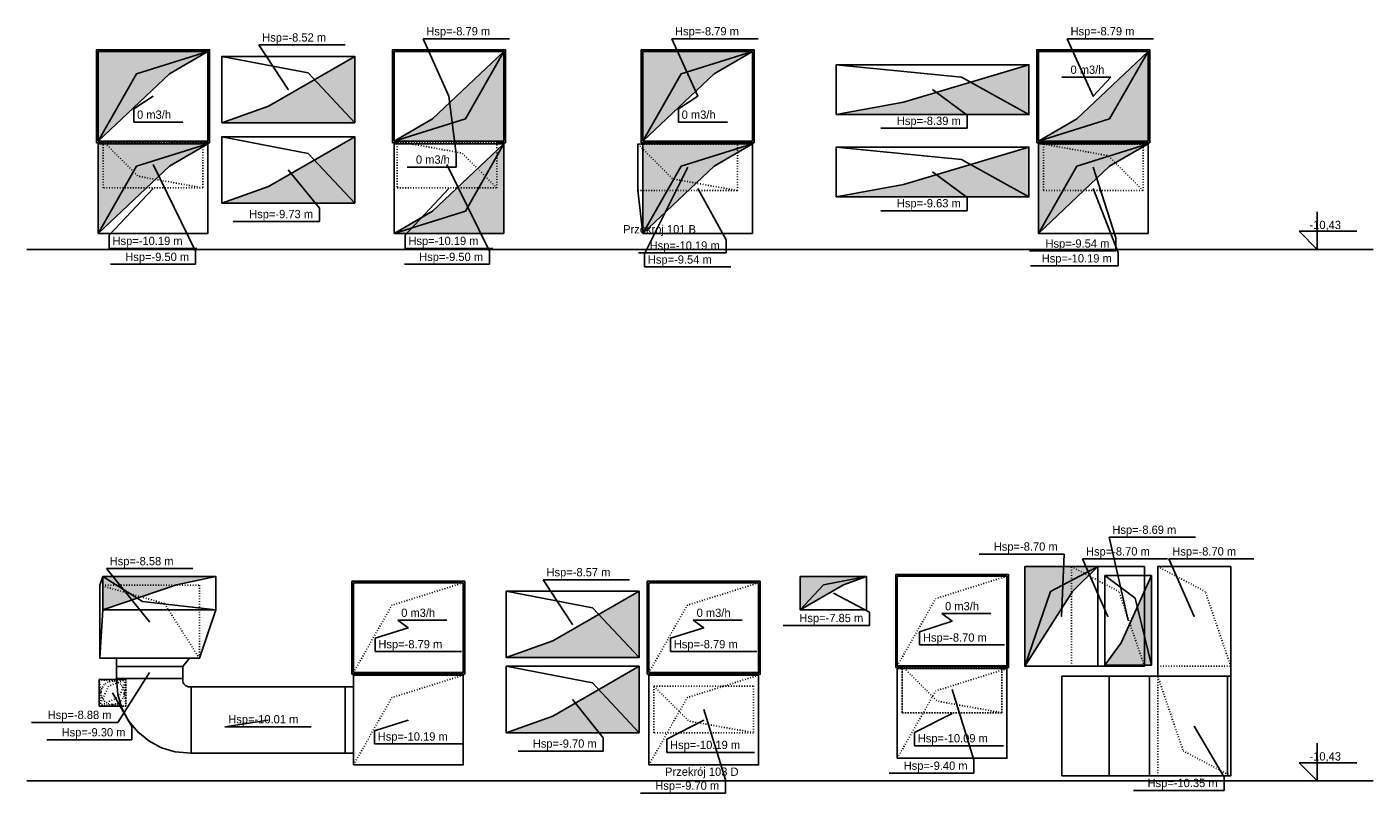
# Model space of a CAD drawing. Header units: centimetres. Extents: x -156440 to 298236, y -263599 to 81430.
# Tile 4 of 170: x -156440 to -136172, y -10609 to 923. Entities that reach past the tile are written whole.
import ezdxf
from ezdxf.enums import TextEntityAlignment as Align

# ---------------------------------------------------------------- set-up
doc = ezdxf.new("R2010")
doc.units = ezdxf.units.CM
doc.header["$LTSCALE"] = 50
doc.linetypes.add('CADVENT_HIDDEN', pattern=[0.8, 0.25, -0.55])
for name, color, linetype in [('bgde-nawiewDETAILS', 1, 'Continuous'), ('bgde-nawiewEXP', 1, 'Continuous'), ('bgde-nawiewHIDDEN', 1, 'Continuous'), ('bgde-tekst', 7, 'Continuous'), ('bgde-wywiewDETAILS', 5, 'Continuous'), ('bgde-wywiewEXP', 5, 'Continuous'), ('bgde-wywiewHIDDEN', 5, 'Continuous'), ('bgde_centrale wentylacyjne', 3, 'Continuous')]:
    doc.layers.add(name, color=color, linetype=linetype)

# ---------------------------------------------------------------- blocks, each defined once
blk = doc.blocks.new('*a754')
at = {"layer": 'bgde_centrale wentylacyjne'}
for points in [[(-153717, -7445), (-154294, -7782), (-155367, -8795), (-155367, -7445)], [(-150911, -8795), (-150334, -8458), (-149261, -7445), (-149261, -8795)], [(-145517, -7445), (-146094, -7782), (-147167, -8795), (-147167, -7445)], [(-141211, -8795), (-140634, -8458), (-139561, -7445), (-139561, -8795)], [(-153506, -8520), (-152806, -8270), (-151506, -7520), (-151506, -8520)], [(-144256, -8395), (-143241, -8208), (-141356, -7645), (-141356, -8395)], [(-153717, -8835), (-154294, -9172), (-155367, -10185), (-155367, -8835)], [(-153506, -9730), (-152806, -9480), (-151506, -8730), (-151506, -9730)], [(-150911, -10185), (-150334, -9848), (-149261, -8835), (-149261, -10185)], [(-145517, -8835), (-146094, -9172), (-147167, -10185), (-147167, -8835)], [(-144256, -9635), (-143241, -9448), (-141356, -8885), (-141356, -9635)], [(-139561, -8835), (-140139, -9172), (-141211, -10185), (-141211, -8835)]]:
    blk.add_hatch(color=256, dxfattribs=at).paths.add_polyline_path(points)
at = {"layer": 'bgde-nawiewDETAILS', "extrusion": (0, 1, 0)}
for p, q in [((-153717, -7445), (-154789, -7782)), ((-145517, -7445), (-146589, -7782)), ((-155367, -8795), (-154789, -7782)), ((-147167, -8795), (-146589, -7782))]:
    blk.add_line(p, q, dxfattribs=at)
at = {"layer": 'bgde-nawiewDETAILS', "extrusion": (0, -1, 0)}
for p, q in [((-149261, -7445), (-149839, -8458)), ((-139561, -7445), (-140139, -8458)), ((-150911, -8795), (-149839, -8458)), ((-141211, -8795), (-140139, -8458))]:
    blk.add_line(p, q, dxfattribs=at)
at = {"layer": 'bgde-nawiewDETAILS', "extrusion": (2.46519e-32, 1, 0)}
for p, q in [((-153506, -8730), (-152206, -8980)), ((-144256, -8885), (-142371, -9072)), ((-151506, -9730), (-152206, -8980)), ((-141356, -9635), (-142371, -9072))]:
    blk.add_line(p, q, dxfattribs=at)
at = {"layer": 'bgde-nawiewDETAILS'}
for points in [[(-153717, -7445), (-154294, -7782), (-155367, -8795), (-155367, -7445)], [(-150911, -8795), (-150334, -8458), (-149261, -7445), (-149261, -8795)], [(-145517, -7445), (-146094, -7782), (-147167, -8795), (-147167, -7445)], [(-141211, -8795), (-140634, -8458), (-139561, -7445), (-139561, -8795)], [(-153506, -9730), (-152806, -9480), (-151506, -8730), (-151506, -9730)], [(-144256, -9635), (-143241, -9448), (-141356, -8885), (-141356, -9635)]]:
    blk.add_lwpolyline(points, close=True, dxfattribs=at)
at = {"layer": 'bgde-nawiewEXP'}
for points in [[(-155392, -8820), (-155392, -7420), (-153692, -7420), (-153692, -8820), (-153749, -8820)], [(-150936, -8820), (-150936, -7420), (-149236, -7420), (-149236, -8820), (-149306, -8820)], [(-155392, -8820), (-155335, -8820)], [(-150936, -8820), (-150892, -8820)]]:
    blk.add_lwpolyline(points, dxfattribs=at)
for points in [[(-155367, -8795), (-153717, -8795), (-153717, -7445), (-155367, -7445)], [(-150911, -8795), (-150911, -7445), (-149261, -7445), (-149261, -8795)], [(-147192, -8820), (-145492, -8820), (-145492, -7420), (-147192, -7420)], [(-147167, -8795), (-145517, -8795), (-145517, -7445), (-147167, -7445)], [(-141236, -8820), (-141236, -7420), (-139536, -7420), (-139536, -8820)], [(-141211, -8795), (-141211, -7445), (-139561, -7445), (-139561, -8795)], [(-153506, -9730), (-151506, -9730), (-151506, -8730), (-153506, -8730)], [(-144256, -9635), (-141356, -9635), (-141356, -8885), (-144256, -8885)]]:
    blk.add_lwpolyline(points, close=True, dxfattribs=at)
at = {"layer": 'bgde-nawiewHIDDEN', "linetype": 'CADVENT_HIDDEN'}
for points in [[(-155392, -8820), (-153692, -8820), (-153692, -7420), (-155392, -7420)], [(-150936, -8820), (-149236, -8820), (-149236, -7420), (-150936, -7420)], [(-147192, -8820), (-145492, -8820), (-145492, -7420), (-147192, -7420)], [(-141236, -8820), (-139536, -8820), (-139536, -7420), (-141236, -7420)], [(-155392, -8820), (-155392, -8820)], [(-150936, -8820), (-150936, -8820)], [(-147192, -8820), (-147192, -8820)], [(-141236, -8820), (-141236, -8820)]]:
    blk.add_lwpolyline(points, close=True, dxfattribs=at)
for points in [[(-155335, -8820), (-153749, -8820)], [(-150892, -8820), (-149306, -8820)]]:
    blk.add_lwpolyline(points, dxfattribs=at)
at = {"layer": 'bgde-wywiewDETAILS', "extrusion": (2.46519e-32, 1, 0)}
for p, q in [((-153506, -7520), (-152206, -7770)), ((-144256, -7645), (-142371, -7832)), ((-151506, -8520), (-152206, -7770)), ((-141356, -8395), (-142371, -7832))]:
    blk.add_line(p, q, dxfattribs=at)
at = {"layer": 'bgde-wywiewDETAILS', "linetype": 'CADVENT_HIDDEN', "extrusion": (1.22465e-16, -1, 1.25431e-15)}
for p in [(-155292, -8800), (-153792, -9500)]:
    blk.add_line(p, (-154767, -9325), dxfattribs=at)
at = {"layer": 'bgde-wywiewDETAILS', "extrusion": (0, 1, -1.73165e-15)}
for p, q in [((-153717, -8835), (-154789, -9172)), ((-145517, -8835), (-146589, -9172)), ((-155367, -10185), (-154789, -9172)), ((-147167, -10185), (-146589, -9172))]:
    blk.add_line(p, q, dxfattribs=at)
at = {"layer": 'bgde-wywiewDETAILS', "linetype": 'CADVENT_HIDDEN', "extrusion": (-1.22465e-16, 1, 0)}
for p, q in [((-150866, -8800), (-149891, -8975)), ((-141136, -8840), (-140161, -9015)), ((-149366, -9500), (-149891, -8975)), ((-139636, -9540), (-140161, -9015))]:
    blk.add_line(p, q, dxfattribs=at)
at = {"layer": 'bgde-wywiewDETAILS', "extrusion": (0, -1, 0)}
for p in [(-149261, -8835), (-150911, -10185)]:
    blk.add_line(p, (-149839, -9848), dxfattribs=at)
at = {"layer": 'bgde-wywiewDETAILS', "linetype": 'CADVENT_HIDDEN', "extrusion": (1.22465e-16, -1, 0)}
for p in [(-147242, -8840), (-145742, -9540)]:
    blk.add_line(p, (-146717, -9365), dxfattribs=at)
at = {"layer": 'bgde-wywiewDETAILS', "extrusion": (-1.22465e-16, 1, 0)}
for p in [(-139561, -8835), (-141211, -10185)]:
    blk.add_line(p, (-140634, -9172), dxfattribs=at)
at = {"layer": 'bgde-wywiewDETAILS'}
for points in [[(-153506, -8520), (-152806, -8270), (-151506, -7520), (-151506, -8520)], [(-144256, -8395), (-143241, -8208), (-141356, -7645), (-141356, -8395)], [(-153717, -8835), (-154294, -9172), (-155367, -10185), (-155367, -8835)], [(-150911, -10185), (-150334, -9848), (-149261, -8835), (-149261, -10185)], [(-145517, -8835), (-146094, -9172), (-147167, -10185), (-147167, -8835)], [(-139561, -8835), (-140139, -9172), (-141211, -10185), (-141211, -8835)]]:
    blk.add_lwpolyline(points, close=True, dxfattribs=at)
at = {"layer": 'bgde-wywiewEXP'}
for points in [[(-153506, -8520), (-151506, -8520), (-151506, -7520), (-153506, -7520)], [(-144256, -8395), (-141356, -8395), (-141356, -7645), (-144256, -7645)], [(-155367, -10185), (-153717, -10185), (-153717, -8835), (-155367, -8835)], [(-147242, -9540), (-147242, -8840)], [(-147167, -10185), (-145517, -10185), (-145517, -8835), (-147167, -8835)], [(-141211, -10185), (-139561, -10185), (-139561, -8835), (-141211, -8835)]]:
    blk.add_lwpolyline(points, close=True, dxfattribs=at)
for points in [[(-155367, -8835), (-155292, -8800)], [(-153792, -8800), (-153717, -8835)], [(-150911, -10185), (-150911, -8835), (-150866, -8800)], [(-150911, -10185), (-149261, -10185), (-149261, -8835), (-149366, -8800)], [(-150911, -8835), (-149261, -8835)], [(-147242, -8840), (-147167, -8835)], [(-147167, -10185), (-147167, -8835), (-147242, -8840)], [(-147242, -8840), (-147242, -9540), (-147167, -10185)]]:
    blk.add_lwpolyline(points, dxfattribs=at)
at = {"layer": 'bgde-wywiewHIDDEN', "linetype": 'CADVENT_HIDDEN'}
for points in [[(-155367, -10185), (-153717, -10185), (-153717, -8835), (-155367, -8835)], [(-155292, -8835), (-155292, -8800), (-153792, -8800), (-153792, -9500), (-155292, -9500)], [(-150911, -10185), (-150911, -8835), (-149261, -8835), (-149261, -10185)], [(-147167, -8835), (-145517, -8835), (-145517, -10185), (-147167, -10185)], [(-141211, -10185), (-141211, -8835), (-139561, -8835), (-139561, -10185)], [(-141136, -9540), (-139636, -9540), (-139636, -8840), (-141136, -8840)]]:
    blk.add_lwpolyline(points, close=True, dxfattribs=at)
for points in [[(-155292, -8800), (-153792, -8800)], [(-150866, -8835), (-150866, -8800), (-149366, -8800), (-150866, -8800)], [(-150866, -8835), (-150866, -9500), (-149366, -9500), (-149366, -8800)], [(-147242, -9540), (-145742, -9540), (-145742, -8840), (-147242, -8840)]]:
    blk.add_lwpolyline(points, dxfattribs=at)
blk = doc.blocks.new('*a755')
at = {"layer": 'bgde-tekst'}
for q in [(0, 200), (1321, 0)]:
    blk.add_line((0, 0), q, dxfattribs=at)
blk = doc.blocks.new('*a756')
at = {"layer": 'bgde-tekst'}
for q in [(0, 200), (737.5, 0)]:
    blk.add_line((0, 0), q, dxfattribs=at)
blk = doc.blocks.new('*a757')
at = {"layer": 'bgde-tekst'}
blk.add_line((0, 0), (737.5, 0), dxfattribs=at)
blk = doc.blocks.new('*a758')
at = {"layer": 'bgde-tekst'}
blk.add_line((0, 0), (1300, 0), dxfattribs=at)
blk = doc.blocks.new('*a759')
at = {"layer": 'bgde-tekst'}
for p, q in [((0, 0), (1321, 0)), ((1321, 0), (1321, 200))]:
    blk.add_line(p, q, dxfattribs=at)
blk = doc.blocks.new('*a760')
at = {"layer": 'bgde-tekst'}
blk.add_line((0, 0), (1300, 0), dxfattribs=at)
blk = doc.blocks.new('*a761')
at = {"layer": 'bgde-tekst'}
for q in [(0, 200), (1300, 0)]:
    blk.add_line((0, 0), q, dxfattribs=at)
blk = doc.blocks.new('*a762')
at = {"layer": 'bgde-tekst'}
for p, q in [((0, 0), (737.5, 0)), ((737.5, 0), (737.5, 200))]:
    blk.add_line(p, q, dxfattribs=at)
blk = doc.blocks.new('*a763')
at = {"layer": 'bgde-tekst'}
for p, q in [((0, 0), (1279, 0)), ((1279, 0), (1279, 200))]:
    blk.add_line(p, q, dxfattribs=at)
blk = doc.blocks.new('*a764')
at = {"layer": 'bgde-tekst'}
for q in [(0, 200), (737.5, 0)]:
    blk.add_line((0, 0), q, dxfattribs=at)
blk = doc.blocks.new('*a765')
at = {"layer": 'bgde-tekst'}
for q in [(0, 200), (1321, 0)]:
    blk.add_line((0, 0), q, dxfattribs=at)
blk = doc.blocks.new('*a766')
at = {"layer": 'bgde-tekst'}
for p, q in [((0, 0), (1279, 0)), ((1279, 0), (1279, 200))]:
    blk.add_line(p, q, dxfattribs=at)
blk = doc.blocks.new('*a767')
at = {"layer": 'bgde-tekst'}
for p, q in [((0, 0), (1300, 0)), ((1300, 0), (1300, 200))]:
    blk.add_line(p, q, dxfattribs=at)
blk = doc.blocks.new('*a768')
at = {"layer": 'bgde-tekst'}
for p, q in [((0, 0), (1300, 0)), ((1300, 0), (1300, 200))]:
    blk.add_line(p, q, dxfattribs=at)
blk = doc.blocks.new('*a769')
at = {"layer": 'bgde-tekst'}
blk.add_line((0, 0), (1300, 0), dxfattribs=at)
blk = doc.blocks.new('*a770')
at = {"layer": 'bgde-tekst'}
for p, q in [((0, 0), (1300, 0)), ((1300, 0), (1300, 200))]:
    blk.add_line(p, q, dxfattribs=at)
blk = doc.blocks.new('*a771')
at = {"layer": 'bgde-tekst'}
for p, q in [((0, 0), (1300, 0)), ((1300, 0), (1300, 200))]:
    blk.add_line(p, q, dxfattribs=at)
blk = doc.blocks.new('*a772')
at = {"layer": 'bgde-tekst'}
for p, q in [((0, 0), (1321, 0)), ((1321, 0), (1321, 200))]:
    blk.add_line(p, q, dxfattribs=at)
blk = doc.blocks.new('*a773')
at = {"layer": 'bgde-tekst'}
blk.add_line((0, 0), (1300, 0), dxfattribs=at)
blk = doc.blocks.new('*a850')
at = {"layer": 'bgde_centrale wentylacyjne'}
for points in [[(-99946, -7200), (-100331, -7575), (-101046, -8700), (-101046, -7200)], [(-113227, -7350), (-113822, -7475), (-114927, -7850), (-114927, -7350)], [(-103430, -7350), (-103780, -7475), (-104430, -7850), (-104430, -7350)], [(-99841, -8685), (-99596, -8348), (-99141, -7335), (-99141, -8685)], [(-108856, -8570), (-108156, -8320), (-106856, -7570), (-106856, -8570)], [(-108856, -9700), (-108156, -9450), (-106856, -8700), (-106856, -9700)]]:
    blk.add_hatch(color=256, dxfattribs=at).paths.add_polyline_path(points)
at = {"layer": 'bgde-nawiewDETAILS', "linetype": 'CADVENT_HIDDEN', "extrusion": (2.46519e-32, 1, 0)}
for p in [(-99046, -7200), (-97946, -8700)]:
    blk.add_line(p, (-98331, -7575), dxfattribs=at)
at = {"layer": 'bgde-nawiewDETAILS', "linetype": 'CADVENT_HIDDEN', "extrusion": (0, 1, 0)}
for p, q in [((-109505, -7445), (-110578, -7782)), ((-105057, -7445), (-106130, -7782)), ((-101317, -7345), (-102389, -7682)), ((-102967, -8695), (-102389, -7682)), ((-111155, -8795), (-110578, -7782)), ((-106707, -8795), (-106130, -7782))]:
    blk.add_line(p, q, dxfattribs=at)
at = {"layer": 'bgde-nawiewDETAILS', "extrusion": (0, 1, 0)}
for p, q in [((-104430, -7850), (-104080, -7475)), ((-103430, -7350), (-104080, -7475)), ((-99841, -7335), (-99386, -7673)), ((-99141, -8685), (-99386, -7673))]:
    blk.add_line(p, q, dxfattribs=at)
at = {"layer": 'bgde-nawiewDETAILS', "extrusion": (2.46519e-32, 1, 0)}
for p in [(-108856, -8700), (-106856, -9700)]:
    blk.add_line(p, (-107556, -8950), dxfattribs=at)
at = {"layer": 'bgde-nawiewDETAILS', "linetype": 'CADVENT_HIDDEN', "extrusion": (6.12322e-17, -1, 1.43571e-19)}
for p in [(-99047, -8850, -1), (-97947, -10350, 1)]:
    blk.add_line(p, (-98662, -9975, 0), dxfattribs=at)
at = {"layer": 'bgde-nawiewDETAILS'}
for points in [[(-103430, -7350), (-103780, -7475), (-104430, -7850), (-104430, -7350)], [(-99841, -8685), (-99596, -8348), (-99141, -7335), (-99141, -8685)], [(-108856, -9700), (-108156, -9450), (-106856, -8700), (-106856, -9700)]]:
    blk.add_lwpolyline(points, close=True, dxfattribs=at)
at = {"layer": 'bgde-nawiewEXP'}
for points in [[(-99046, -8850), (-99046, -7200), (-97946, -7200), (-97946, -8850), (-97946, -8850)], [(-102992, -8720), (-102992, -7320), (-101292, -7320), (-101292, -8720), (-101349, -8720)], [(-102992, -8720), (-102935, -8720)], [(-99172, -10350), (-99172, -8850), (-97947, -8850)], [(-97995, -10350), (-97995, -8850)], [(-97948, -10350), (-97947, -10350), (-97947, -10350), (-97947, -10350), (-97947, -8850), (-97946, -8850), (-97946, -10350), (-97947, -10350)], [(-97948, -8850), (-97947, -8850), (-97947, -8850), (-97947, -8850)], [(-97947, -10350), (-97947, -8850)], [(-97946, -10350), (-97946, -10350), (-97946, -8850)], [(-99172, -10350), (-97947, -10350)]]:
    blk.add_lwpolyline(points, dxfattribs=at)
for points in [[(-111180, -8820), (-109480, -8820), (-109480, -7420), (-111180, -7420)], [(-111155, -8795), (-109505, -8795), (-109505, -7445), (-111155, -7445)], [(-106732, -8820), (-105032, -8820), (-105032, -7420), (-106732, -7420)], [(-106707, -8795), (-105057, -8795), (-105057, -7445), (-106707, -7445)], [(-104430, -7850), (-103430, -7850), (-103430, -7350), (-104430, -7350)], [(-102967, -8695), (-101317, -8695), (-101317, -7345), (-102967, -7345)], [(-99841, -8685), (-99141, -8685), (-99141, -7335), (-99841, -7335)], [(-108856, -9700), (-106856, -9700), (-106856, -8700), (-108856, -8700)], [(-100489, -10350), (-99780, -10350), (-99780, -8850), (-100489, -8850)], [(-99780, -10350), (-99172, -10350), (-99172, -8850), (-99780, -8850)]]:
    blk.add_lwpolyline(points, close=True, dxfattribs=at)
at = {"layer": 'bgde-nawiewHIDDEN', "linetype": 'CADVENT_HIDDEN'}
for points in [[(-99046, -8700), (-97946, -8700), (-97946, -7200), (-99046, -7200)], [(-99046, -8700), (-97946, -8700), (-97946, -7200), (-99046, -7200)], [(-111180, -8820), (-109480, -8820), (-109480, -7420), (-111180, -7420)], [(-111155, -8795), (-109505, -8795), (-109505, -7445), (-111155, -7445)], [(-106732, -8820), (-105032, -8820), (-105032, -7420), (-106732, -7420)], [(-106707, -8795), (-105057, -8795), (-105057, -7445), (-106707, -7445)], [(-104430, -7850), (-103430, -7850), (-103430, -7350), (-104430, -7350)], [(-102992, -8720), (-101292, -8720), (-101292, -7320), (-102992, -7320)], [(-102967, -8695), (-101317, -8695), (-101317, -7345), (-102967, -7345)], [(-99841, -8685), (-99141, -8685), (-99141, -7335), (-99841, -7335)], [(-108856, -9700), (-106856, -9700), (-106856, -8700), (-108856, -8700)], [(-111180, -8820), (-111180, -8820)], [(-106732, -8820), (-106732, -8820)], [(-102992, -8720), (-102992, -8720)]]:
    blk.add_lwpolyline(points, close=True, dxfattribs=at)
for points in [[(-102935, -8720), (-101349, -8720)], [(-99047, -10350), (-99047, -8850), (-97948, -8850)], [(-99046, -10350), (-99046, -8850), (-97947, -8850), (-97947, -8850)], [(-97947, -8850), (-97946, -8850)], [(-99047, -10350), (-97948, -10350)], [(-99046, -10350), (-97947, -10350), (-97947, -10350)], [(-97947, -10350), (-97946, -10350)]]:
    blk.add_lwpolyline(points, dxfattribs=at)
at = {"layer": 'bgde-wywiewDETAILS', "extrusion": (0, 1, 0)}
for p in [(-99946, -7200), (-101046, -8700)]:
    blk.add_line(p, (-100661, -7575), dxfattribs=at)
at = {"layer": 'bgde-wywiewDETAILS', "linetype": 'CADVENT_HIDDEN', "extrusion": (2.46519e-32, 1, 0)}
for p, q in [((-100346, -7200), (-99631, -7575)), ((-114976, -7480), (-114001, -7755)), ((-99246, -8700), (-99631, -7575)), ((-113476, -8580), (-114001, -7755))]:
    blk.add_line(p, q, dxfattribs=at)
at = {"layer": 'bgde-wywiewDETAILS', "extrusion": (0, -1, 0)}
for p in [(-114927, -7350), (-113227, -7850)]:
    blk.add_line(p, (-114332, -7725), dxfattribs=at)
at = {"layer": 'bgde-wywiewDETAILS', "extrusion": (2.46519e-32, 1, 0)}
for p in [(-108856, -7570), (-106856, -8570)]:
    blk.add_line(p, (-107556, -7820), dxfattribs=at)
at = {"layer": 'bgde-wywiewDETAILS', "linetype": 'CADVENT_HIDDEN', "extrusion": (1.22465e-16, -1, 0)}
for p, q in [((-102892, -8700), (-102367, -9225)), ((-106632, -9000), (-106107, -9525)), ((-101392, -9400), (-102367, -9225)), ((-105132, -9700), (-106107, -9525))]:
    blk.add_line(p, q, dxfattribs=at)
at = {"layer": 'bgde-wywiewDETAILS', "linetype": 'CADVENT_HIDDEN', "extrusion": (0, 1, 0)}
for p, q in [((-114582, -8900), (-114842, -9000)), ((-109505, -8835), (-110578, -9172)), ((-105057, -8835), (-106130, -9172)), ((-101317, -8735), (-102389, -9072)), ((-114982, -9300), (-114842, -9000)), ((-102967, -10085), (-102389, -9072)), ((-111155, -10185), (-110578, -9172)), ((-106707, -10185), (-106130, -9172))]:
    blk.add_line(p, q, dxfattribs=at)
at = {"layer": 'bgde-wywiewDETAILS', "linetype": 'CADVENT_HIDDEN', "extrusion": (1, -6.12323e-17, 0)}
for p in [(-114582, -8900), (-114982, -9300)]:
    blk.add_line(p, (-114682, -9160), dxfattribs=at)
at = {"layer": 'bgde-wywiewDETAILS'}
for points in [[(-99946, -7200), (-100331, -7575), (-101046, -8700), (-101046, -7200)], [(-113227, -7350), (-113822, -7475), (-114927, -7850), (-114927, -7350)], [(-108856, -8570), (-108156, -8320), (-106856, -7570), (-106856, -8570)]]:
    blk.add_lwpolyline(points, close=True, dxfattribs=at)
at = {"layer": 'bgde-wywiewEXP'}
for points in [[(-101046, -8700), (-101046, -7200), (-99246, -7200), (-99246, -7335), (-99246, -7200)], [(-99946, -8700), (-99946, -7200)], [(-114976, -8580), (-114976, -7480), (-114927, -7350), (-114927, -7850), (-113227, -7850), (-113227, -7350), (-114927, -7350)], [(-114976, -8580), (-114927, -7850)], [(-114976, -8580), (-113476, -8580), (-113227, -7850)], [(-114976, -8580), (-114976, -8580), (-114976, -8580), (-113476, -8580), (-113476, -8580)], [(-114726, -8885), (-113726, -8885), (-113726, -8705), (-114726, -8705), (-114726, -8580)], [(-114726, -8885), (-114726, -8705), (-113726, -8705), (-113626, -8580)], [(-102967, -8735), (-102892, -8700), (-101392, -8700), (-101317, -8735)], [(-102892, -8700), (-101392, -8700)], [(-101046, -8700), (-99246, -8700), (-99246, -8685), (-99246, -8700)], [(-114982, -9300), (-114982, -8900), (-114723, -8900)], [(-111280, -10010), (-111280, -9010), (-111155, -9010)], [(-114982, -9300), (-114648, -9300)], [(-111280, -10010), (-111155, -10010)]]:
    blk.add_lwpolyline(points, dxfattribs=at)
for points in [[(-108856, -8570), (-106856, -8570), (-106856, -7570), (-108856, -7570)], [(-114726, -8885), (-114705, -9125), (-114642, -9331), (-114541, -9521), (-114404, -9688), (-114237, -9825), (-114047, -9926), (-113841, -9989), (-113601, -10010), (-113601, -9010), (-113646, -9008), (-113664, -9002), (-113682, -8993), (-113697, -8981), (-113709, -8966), (-113719, -8948), (-113724, -8930), (-113726, -8885)], [(-111155, -10185), (-109505, -10185), (-109505, -8835), (-111155, -8835)], [(-106707, -10185), (-105057, -10185), (-105057, -8835), (-106707, -8835)], [(-102967, -10085), (-101317, -10085), (-101317, -8735), (-102967, -8735)], [(-113601, -9510), (-113601, -9010), (-111280, -9010), (-111280, -10010), (-113601, -10010)]]:
    blk.add_lwpolyline(points, close=True, dxfattribs=at)
at = {"layer": 'bgde-wywiewHIDDEN', "linetype": 'CADVENT_HIDDEN'}
for points in [[(-101046, -8700), (-101046, -7200), (-99946, -7200), (-99946, -8700), (-100346, -8700), (-100346, -7200), (-99246, -7200), (-99246, -8700), (-100346, -8700), (-100346, -7200), (-99246, -7200)], [(-99946, -8700), (-99946, -7200)], [(-114976, -8580), (-114976, -7480), (-113476, -7480), (-113476, -8580), (-113626, -8580)], [(-114976, -8580), (-114976, -7480), (-113476, -7480), (-113476, -8580)], [(-114976, -8580), (-113626, -8580), (-114726, -8580)], [(-102892, -8735), (-102892, -8700)], [(-102892, -8735), (-102892, -9400), (-101392, -9400), (-101392, -8700)], [(-101046, -8700), (-99946, -8700)], [(-99946, -8700), (-101046, -8700)], [(-99946, -8700), (-99246, -8700)], [(-114982, -9300), (-114582, -9300), (-114782, -9278), (-114714, -9264), (-114656, -9226), (-114618, -9168), (-114604, -9100), (-114582, -9300), (-114582, -8900), (-114582, -9300), (-114648, -9300)], [(-114982, -9300), (-114982, -8900), (-114723, -8900)], [(-106707, -8835), (-106707, -10185)]]:
    blk.add_lwpolyline(points, dxfattribs=at)
for points in [[(-114927, -7850), (-114927, -7350), (-113227, -7350), (-113227, -7850)], [(-99246, -8685), (-99246, -7335)], [(-108856, -8570), (-106856, -8570), (-106856, -7570), (-108856, -7570)], [(-102892, -8735), (-102892, -8700), (-101392, -8700), (-101392, -9400), (-102892, -9400)], [(-114982, -9300), (-114582, -9300), (-114582, -8900), (-114982, -8900)], [(-114982, -9300), (-114582, -9300), (-114582, -8900), (-114723, -8900), (-114582, -8900), (-114582, -9300), (-114648, -9300)], [(-114982, -9300), (-114982, -8900), (-114582, -8900), (-114582, -9300), (-114648, -9300)], [(-114982, -9300), (-114982, -8900), (-114582, -8900), (-114782, -8922), (-114850, -8936), (-114907, -8974), (-114946, -9032), (-114959, -9100), (-114946, -9168), (-114907, -9226), (-114850, -9264), (-114782, -9278), (-114714, -9264), (-114656, -9226), (-114618, -9168), (-114604, -9100), (-114618, -9032), (-114656, -8974), (-114714, -8936), (-114782, -8922), (-114850, -8936), (-114907, -8974), (-114946, -9032), (-114959, -9100), (-114946, -9168), (-114907, -9226), (-114850, -9264), (-114782, -9278), (-114714, -9264), (-114656, -9226), (-114618, -9168), (-114604, -9100), (-114618, -9032), (-114656, -8974), (-114714, -8936), (-114782, -8922), (-114982, -8900)], [(-114982, -9300), (-114959, -9100), (-114982, -8900), (-114582, -8900), (-114604, -9100), (-114618, -9032), (-114656, -8974), (-114714, -8936), (-114782, -8922), (-114850, -8936), (-114907, -8974), (-114946, -9032), (-114959, -9100), (-114946, -9168), (-114907, -9226), (-114850, -9264), (-114782, -9278)], [(-111155, -10185), (-109505, -10185), (-109505, -8835), (-111155, -8835)], [(-111155, -10185), (-109505, -10185), (-109505, -8835), (-111155, -8835), (-111155, -10010), (-111155, -9010), (-111155, -10010), (-111155, -10010)], [(-106707, -8835), (-106707, -10185), (-105057, -10185), (-105057, -8835)], [(-106707, -8835), (-105057, -8835), (-105057, -10185), (-106707, -10185)], [(-102967, -10085), (-101317, -10085), (-101317, -8735), (-102967, -8735)], [(-102967, -10085), (-101317, -10085), (-101317, -8735), (-102967, -8735)], [(-106632, -9700), (-106632, -9000), (-105132, -9000), (-105132, -9700)], [(-106632, -9700), (-106632, -9000), (-105132, -9000), (-105132, -9700)]]:
    blk.add_lwpolyline(points, close=True, dxfattribs=at)
blk = doc.blocks.new('*a851')
at = {"layer": 'bgde-tekst'}
blk.add_line((0, 0), (1279, 0), dxfattribs=at)
blk = doc.blocks.new('*a852')
at = {"layer": 'bgde-tekst'}
blk.add_line((0, 0), (1300, 0), dxfattribs=at)
blk = doc.blocks.new('*a853')
at = {"layer": 'bgde-tekst'}
for p, q in [((0, 0), (1279, 0)), ((1279, 0), (1279, 200))]:
    blk.add_line(p, q, dxfattribs=at)
blk = doc.blocks.new('*a854')
at = {"layer": 'bgde-tekst'}
for p, q in [((0, 0), (1362.5, 0)), ((1362.5, 0), (1362.5, 200))]:
    blk.add_line(p, q, dxfattribs=at)
blk = doc.blocks.new('*a855')
at = {"layer": 'bgde-tekst'}
blk.add_line((0, 0), (1279, 0), dxfattribs=at)
blk = doc.blocks.new('*a856')
at = {"layer": 'bgde-tekst'}
blk.add_line((0, 0), (1300, 0), dxfattribs=at)
blk = doc.blocks.new('*a857')
at = {"layer": 'bgde-tekst'}
blk.add_line((0, 0), (1279, 0), dxfattribs=at)
blk = doc.blocks.new('*a858')
at = {"layer": 'bgde-tekst'}
blk.add_line((0, 0), (1300, 0), dxfattribs=at)
blk = doc.blocks.new('*a859')
at = {"layer": 'bgde-tekst'}
for p, q in [((0, 0), (1300, 0)), ((1300, 0), (1300, 200))]:
    blk.add_line(p, q, dxfattribs=at)
blk = doc.blocks.new('*a860')
at = {"layer": 'bgde-tekst'}
blk.add_line((0, 0), (1300, 0), dxfattribs=at)
blk = doc.blocks.new('*a861')
at = {"layer": 'bgde-tekst'}
blk.add_line((0, 0), (1300, 0), dxfattribs=at)
blk = doc.blocks.new('*a862')
at = {"layer": 'bgde-tekst'}
for q in [(0, 200), (1321, 0)]:
    blk.add_line((0, 0), q, dxfattribs=at)
blk = doc.blocks.new('*a863')
at = {"layer": 'bgde-tekst'}
for q in [(0, 200), (1300, 0)]:
    blk.add_line((0, 0), q, dxfattribs=at)
blk = doc.blocks.new('*a864')
at = {"layer": 'bgde-tekst'}
blk.add_line((0, 0), (737.5, 0), dxfattribs=at)
blk = doc.blocks.new('*a865')
at = {"layer": 'bgde-tekst'}
for q in [(0, 200), (1321, 0)]:
    blk.add_line((0, 0), q, dxfattribs=at)
blk = doc.blocks.new('*a866')
at = {"layer": 'bgde-tekst'}
for q in [(0, 200), (1300, 0)]:
    blk.add_line((0, 0), q, dxfattribs=at)
blk = doc.blocks.new('*a867')
at = {"layer": 'bgde-tekst'}
for q in [(0, 200), (1342, 0)]:
    blk.add_line((0, 0), q, dxfattribs=at)
blk = doc.blocks.new('*a868')
at = {"layer": 'bgde-tekst'}
for p, q in [((0, 0), (1279, 0)), ((1279, 0), (1279, 200))]:
    blk.add_line(p, q, dxfattribs=at)
blk = doc.blocks.new('*a869')
at = {"layer": 'bgde-tekst'}
blk.add_line((0, 0), (737.5, 0), dxfattribs=at)
blk = doc.blocks.new('*a870')
at = {"layer": 'bgde-tekst'}
for q in [(0, 200), (1279, 0)]:
    blk.add_line((0, 0), q, dxfattribs=at)
blk = doc.blocks.new('*a871')
at = {"layer": 'bgde-tekst'}
blk.add_line((0, 0), (737.5, 0), dxfattribs=at)
blk = doc.blocks.new('*a872')
at = {"layer": 'bgde-tekst'}
for p, q in [((0, 0), (1279, 0)), ((1279, 0), (1279, 200))]:
    blk.add_line(p, q, dxfattribs=at)
blk = doc.blocks.new('*a873')
at = {"layer": 'bgde-tekst'}
for p, q in [((0, 0), (1279, 0)), ((1279, 0), (1279, 200))]:
    blk.add_line(p, q, dxfattribs=at)

msp = doc.modelspace()

# ---------------------------------------------------------------- linework, layer by layer
at = {"layer": 'bgde-tekst'}
for points, elevation in [([(-152947.51, 652.741), (-152504.565, -20), (-152504.565, -20)], 142668.174), ([(-150476.654, 745.926), (-150085.473, -120), (-150085.473, -120)], 142075.418), ([(-146731.95, 745.926), (-146340.769, -120), (-146340.769, -120)], 142075.418), ([(-140776.654, 745.926), (-140385.473, -120), (-140385.473, -120)], 141725.418), ([(-140120.251, 166.37), (-140385.473, -120), (-140385.473, -120)], 141225.241), ([(-154831.874, -309.778), (-154540.769, -120), (-154540.769, -120)], 141225.241), ([(-149975.542, -985.926), (-150085.473, -120), (-150085.473, -120)], 141225.241), ([(-146631.874, -309.778), (-146340.769, -120), (-146340.769, -120)], 141225.241), ([(-142283.975, -402.963), (-142804.565, -20), (-142804.565, -20)], 142332.132), ([(-153901.186, -2450), (-154540.769, -1150), (-154540.769, -1150)], 140350.068), ([(-149475.89, -2450), (-150115.473, -1150), (-150115.473, -1150)], 140322.977), ([(-147140.769, -2490), (-146490.769, -1190), (-146490.769, -1190)], 140350.201), ([(-140046.056, -2249.111), (-140385.473, -1190), (-140385.473, -1190)], 140372.977), ([(-152035.739, -1806.148), (-152504.565, -1230), (-152504.565, -1230)], 142484.049), ([(-142283.975, -1642.963), (-142804.565, -1260), (-142804.565, -1260)], 142348.007), ([(-155201.186, -2210), (-154540.769, -1510), (-154540.769, -1510)], 142400.378), ([(-150745.89, -2210), (-150085.473, -1510), (-150085.473, -1510)], 142373.154), ([(-145913.29, -2279.333), (-146340.769, -1510), (-146340.769, -1510)], 142400.378), ([(-140009.758, -2472.518), (-140385.473, -1510), (-140385.473, -1510)], 142073.154), ([(-140146.813, -6757.704), (-139859.16, -8010), (-139859.16, -8010)], 148516.609), ([(-140824.6, -7010.77), (-140864.184, -7950), (-140864.184, -7950)], 142803.157), ([(-140544.948, -7084.074), (-140164.184, -7950), (-140164.184, -7950)], 140076.687), ([(-139244.948, -7084.074), (-138864.184, -7950), (-138864.184, -7950)], 140676.687), ([(-155244.184, -7230), (-154594.184, -8030), (-154594.184, -8030)], 141146.99), ([(-148666.832, -7397.259), (-148223.888, -8070), (-148223.888, -8070)], 142970.971), ([(-143751.922, -7886.37), (-144298.394, -7600), (-144298.394, -7600)], 146986.696), ([(-150854.869, -8007.868), (-150698.251, -8120), (-150698.251, -8120)], 141217.185), ([(-146406.705, -8007.868), (-146250.087, -8120), (-146250.087, -8120)], 141215.131), ([(-142999.343, -8179.808), (-142509.759, -8020), (-142509.759, -8020)], 141748.75), ([(-142666.377, -7907.868), (-142509.759, -8020), (-142509.759, -8020)], 140948.573), ([(-151198.251, -8279.808), (-150698.251, -8120), (-150698.251, -8120)], 141987.362), ([(-146750.087, -8279.808), (-146250.087, -8120), (-146250.087, -8120)], 141985.308), ([(-155070.017, -9545), (-154594.184, -8795), (-154594.184, -8795)], 141925.304), ([(-154860.18, -9606.218), (-155149.764, -9100), (-155149.764, -9100)], 141085.895), ([(-142180.759, -10109.111), (-142509.759, -9050), (-142509.759, -9050)], 140398.399), ([(-147765.478, -9776.148), (-148223.888, -9200), (-148223.888, -9200)], 142971.024), ([(-153458.718, -9610), (-152808.718, -9510), (-153458.718, -9610)], 141925.304), ([(-151208.668, -9669.808), (-150698.251, -9510), (-150698.251, -9510)], 142116.39), ([(-146806.976, -9796.37), (-146250.087, -9510), (-146250.087, -9510)], 142480.268), ([(-145921.086, -10409.111), (-146250.087, -9350), (-146250.087, -9350)], 140452.382), ([(-143077.065, -9696.37), (-142509.759, -9410), (-142509.759, -9410)], 142398.71), ([(-138416.42, -10369.333), (-138864.732, -9600), (-138864.732, -9600)], 143415.026)]:
    msp.add_lwpolyline(points, dxfattribs=dict(at, elevation=elevation))
at = {"layer": 'bgde_centrale wentylacyjne', "color": 7}
for p, q in [((-137013.159, -1859.408, 0.774), (-137013.159, -2425, 0.192)), ((-137013.159, -2425, 0.192), (-137284.96, -2153.199, 0.192)), ((-137284.96, -2153.199, 0.192), (-136418.261, -2153.199, 0.192)), ((-156440.193, -2425, 0.192), (-136171.968, -2425, 0.192)), ((-137013.159, -9859.408, 0.774), (-137013.159, -10425, 0.192)), ((-137013.159, -10425, 0.192), (-137284.96, -10153.199, 0.192)), ((-137284.96, -10153.199, 0.192), (-136418.261, -10153.199, 0.192)), ((-156440.193, -10425, 0.192), (-136171.968, -10425, 0.192))]:
    msp.add_line(p, q, dxfattribs=at)

# ---------------------------------------------------------------- block references
at = {"layer": 'bgde-tekst'}
for name, p in [('*a769', (-152947.51, 652.741, 142668.174)), ('*a760', (-150476.654, 745.926, 142075.418)), ('*a773', (-146731.95, 745.926, 142075.418)), ('*a758', (-140776.654, 745.926, 141725.418)), ('*a757', (-140857.751, 166.37, 141225.241)), ('*a764', (-154831.874, -509.778, 141225.241)), ('*a756', (-146631.874, -509.778, 141225.241)), ('*a767', (-143583.975, -602.963, 142332.132)), ('*a762', (-150713.042, -1185.926, 141225.241)), ('*a768', (-153335.739, -2006.148, 142484.049)), ('*a770', (-143583.975, -1842.963, 142348.007)), ('*a755', (-155201.186, -2410, 142400.378)), ('*a765', (-150745.89, -2410, 142373.154)), ('*a759', (-147234.123, -2479.333, 142400.378)), ('*a771', (-141346.056, -2449.111, 140372.977)), ('*a763', (-155180.353, -2650, 140350.068)), ('*a766', (-150755.057, -2650, 140322.977)), ('*a761', (-147140.769, -2690, 140350.201)), ('*a772', (-141330.591, -2672.518, 142073.154)), ('*a856', (-140146.813, -6757.704, 148516.609)), ('*a857', (-142103.767, -7010.77, 142803.157)), ('*a855', (-140544.948, -7084.074, 140076.687)), ('*a851', (-139244.948, -7084.074, 140676.687)), ('*a858', (-155244.184, -7230, 141146.99)), ('*a852', (-148666.832, -7397.259, 142970.971)), ('*a859', (-145051.922, -8086.37, 146986.696)), ('*a864', (-150854.869, -8007.868, 141217.185)), ('*a869', (-146406.705, -8007.868, 141215.131)), ('*a871', (-142666.377, -7907.868, 140948.573)), ('*a863', (-151198.251, -8479.808, 141987.362)), ('*a866', (-146750.087, -8479.808, 141985.308)), ('*a870', (-142999.343, -8379.808, 141748.75)), ('*a860', (-156370.017, -9545, 141925.304)), ('*a872', (-156139.347, -9806.218, 141085.895)), ('*a861', (-153458.718, -9610, 141925.304)), ('*a865', (-151208.668, -9869.808, 142116.39)), ('*a867', (-143077.065, -9896.37, 142398.71)), ('*a853', (-149044.644, -9976.148, 142971.024)), ('*a862', (-146806.976, -9996.37, 142480.268)), ('*a873', (-143459.926, -10309.111, 140398.399)), ('*a868', (-147200.253, -10609.111, 140452.382)), ('*a854', (-139778.92, -10569.333, 143415.026))]:
    msp.add_blockref(name, p, dxfattribs=at)
at = {"layer": 'bgde_centrale wentylacyjne'}
ref = msp.add_blockref('*a754', (1, 8000), dxfattribs=at)
ref.add_attrib('NAME', 'Przekrój 101 B', (-147463.121, -2185), dxfattribs={"height": 125})
ref = msp.add_blockref('*a850', (-40367.994, 0), dxfattribs=at)
ref.add_attrib('NAME', 'Przekrój 103 D', (-146831.974, -10350), dxfattribs={"height": 125})

# ---------------------------------------------------------------- texts
at = {"layer": 'bgde-tekst'}
for s, p in [('Hsp=-8.52 m ', (-152897.51, 702.741, 142668.174)), ('Hsp=-8.79 m ', (-150426.654, 795.926, 142075.418)), ('Hsp=-8.79 m ', (-146681.95, 795.926, 142075.418)), ('Hsp=-8.79 m ', (-140726.654, 795.926, 141725.418)), ('0 m3/h ', (-154781.874, -459.778, 141225.241)), ('0 m3/h ', (-146581.874, -459.778, 141225.241)), ('Hsp=-10.19 m ', (-155151.186, -2360, 142400.378)), ('Hsp=-10.19 m ', (-150695.89, -2360, 142373.154)), ('Hsp=-9.54 m ', (-147090.769, -2640, 140350.201)), ('Hsp=-8.69 m ', (-140096.813, -6707.704, 148516.609)), ('Hsp=-8.58 m ', (-155194.184, -7180, 141146.99)), ('Hsp=-8.70 m ', (-140494.948, -7034.074, 140076.687)), ('Hsp=-8.70 m ', (-139194.948, -7034.074, 140676.687)), ('Hsp=-8.57 m ', (-148616.832, -7347.259, 142970.971)), ('0 m3/h ', (-150804.869, -7957.868, 141217.185)), ('0 m3/h ', (-146356.705, -7957.868, 141215.131)), ('0 m3/h ', (-142616.377, -7857.868, 140948.573)), ('Hsp=-8.79 m ', (-151148.251, -8429.808, 141987.362)), ('Hsp=-8.79 m ', (-146700.087, -8429.808, 141985.308)), ('Hsp=-8.70 m ', (-142949.343, -8329.808, 141748.75)), ('Hsp=-10.01 m ', (-153408.718, -9560, 141925.304)), ('Hsp=-10.19 m ', (-151158.668, -9819.808, 142116.39)), ('Hsp=-10.09 m ', (-143027.065, -9846.37, 142398.71)), ('Hsp=-10.19 m ', (-146756.976, -9946.37, 142480.268))]:
    msp.add_text(s, height=125, dxfattribs=at).set_placement(p)
for s, p in [('0 m3/h ', (-140170.251, 216.37, 141225.241)), ('Hsp=-8.39 m ', (-142333.975, -552.963, 142332.132)), ('0 m3/h ', (-150025.542, -1135.926, 141225.241)), ('Hsp=-9.63 m ', (-142333.975, -1792.963, 142348.007)), ('Hsp=-9.73 m ', (-152085.739, -1956.148, 142484.049)), ('Hsp=-10.19 m ', (-145963.29, -2429.333, 142400.378)), ('Hsp=-9.54 m ', (-140096.056, -2399.111, 140372.977)), ('Hsp=-9.50 m ', (-153951.186, -2600, 140350.068)), ('Hsp=-9.50 m ', (-149525.89, -2600, 140322.977)), ('Hsp=-10.19 m ', (-140059.758, -2622.518, 142073.154)), ('Hsp=-8.70 m ', (-140874.6, -6960.77, 142803.157)), ('Hsp=-7.85 m ', (-143801.922, -8036.37, 146986.696)), ('Hsp=-8.88 m ', (-155120.017, -9495, 141925.304)), ('Hsp=-9.30 m ', (-154910.18, -9756.218, 141085.895)), ('Hsp=-9.70 m ', (-147815.478, -9926.148, 142971.024)), ('Hsp=-9.40 m ', (-142230.759, -10259.111, 140398.399)), ('Hsp=-9.70 m ', (-145971.086, -10559.111, 140452.382)), ('Hsp=-10.35 m ', (-138466.42, -10519.333, 143415.026))]:
    msp.add_text(s, height=125, dxfattribs=at).set_placement(p, align=Align.RIGHT)
at = {"layer": 'bgde_centrale wentylacyjne', "color": 7, "char_height": 125, "width": 748.77691, "attachment_point": 1}
for insert in [(-137129.336, -1994.315, 0.774), (-137129.336, -9994.315, 0.774)]:
    msp.add_mtext('-10,43', dxfattribs=dict(at, insert=insert))

doc.saveas('drawing.dxf')
